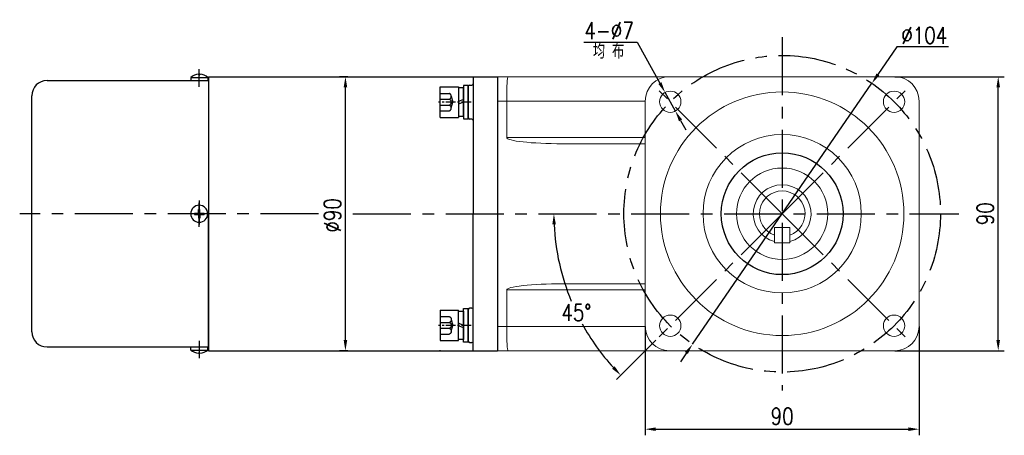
# Model space of a CAD drawing. Header units: inches. Extents: x 837 to 6223, y -2862 to 3098.
# Tile 136 of 139: x 5461 to 5784, y 2355 to 2491. Entities that reach past the tile are written whole.
import ezdxf

# ---------------------------------------------------------------- set-up
doc = ezdxf.new("R2010")
doc.units = ezdxf.units.IN
doc.header["$LTSCALE"] = 10
doc.header["$MEASUREMENT"] = 0
doc.linetypes.add('CENTER', pattern=[10.16, 6.35, -1.27, 1.27, -1.27])
doc.linetypes.add('HIDDEN', pattern=[1.905, 1.27, -0.635])
for name, color, linetype in [('1轮廓实线层', 7, 'Continuous'), ('3中心线层', 1, 'CENTER'), ('4虚线层', 6, 'HIDDEN'), ('6文字层', 3, 'Continuous'), ('7标注层', 4, 'Continuous')]:
    doc.layers.add(name, color=color, linetype=linetype)
doc.styles.add('PC_TEXTSTYLE', font='isocp.shx', dxfattribs={"width": 0.8, "bigfont": 'HZFS.SHX'})
doc.styles.add('TH_GBDIM', font='romans.shx', dxfattribs={"width": 0.8, "bigfont": 'gbcbig.shx'})
doc.dimstyles.new('TH_GBDIM', dxfattribs={"dimtxt": 3.5, "dimasz": 2.5, "dimexe": 2, "dimexo": 0, "dimgap": 1, "dimtad": 1, "dimdec": 4, "dimdsep": 46, "dimtxsty": 'TH_GBDIM', "dimcen": 0.09, "dimclrd": 4, "dimclre": 4, "dimclrt": 3, "dimadec": 0, "dimazin": 0, "dimtfac": 1, "dimtdec": 4, "dimtmove": 0, "dimatfit": 3, "dimfxl": 1, "dimtzin": 0, "dimarcsym": 0})
doc.dimstyles.new('角度标注', dxfattribs={"dimtxt": 3.5, "dimasz": 3, "dimexe": 2, "dimexo": 0, "dimgap": 1, "dimtad": 1, "dimtih": 1, "dimtoh": 1, "dimdsep": 46, "dimtxsty": 'PC_TEXTSTYLE', "dimsah": 1, "dimcen": 0.09, "dimclrd": 4, "dimclrt": 3, "dimadec": 0, "dimazin": 0, "dimtfac": 0.7, "dimtmove": 0, "dimatfit": 0, "dimfxl": 1, "dimtzin": 0, "dimarcsym": 0})

# ---------------------------------------------------------------- blocks, each defined once
blk = doc.blocks.new('*D224')
at = {"layer": '7标注层', "color": 4, "lineweight": -2, "transparency": 16777216}
for p, q in [((5568.48, 2472.65), (5565.71, 2472.65)), ((5567.71, 2386.15), (5567.71, 2469.15)), ((5568.48, 2382.65), (5565.71, 2382.65))]:
    blk.add_line(p, q, dxfattribs=at)
at = {"layer": '7标注层', "color": 4, "transparency": 16777216}
for points in [[(5567.13, 2469.15), (5568.3, 2469.15), (5567.71, 2472.65)], [(5567.13, 2386.15), (5568.3, 2386.15), (5567.71, 2382.65)]]:
    blk.add_solid(points, dxfattribs=at)
at = {"layer": 'Defpoints', "color": 0, "transparency": 16777216}
for p in [(5567.71, 2472.65), (5568.48, 2472.65), (5568.48, 2382.65)]:
    blk.add_point(p, dxfattribs=at)
at = {"layer": '7标注层', "color": 3, "transparency": 16777216, "insert": (5563.46, 2427.12), "char_height": 5.5, "attachment_point": 5, "rotation": 90, "style": 'TH_GBDIM'}
blk.add_mtext('%%C90', dxfattribs=at)
blk = doc.blocks.new('*D230')
at = {"layer": '7标注层', "color": 4, "lineweight": -2, "transparency": 16777216}
for p, q in [((5748.18, 2472.65), (5784.16, 2472.65)), ((5782.16, 2386.15), (5782.16, 2469.15)), ((5748.18, 2382.65), (5784.16, 2382.65))]:
    blk.add_line(p, q, dxfattribs=at)
at = {"layer": '7标注层', "color": 4, "transparency": 16777216}
for points in [[(5781.57, 2469.15), (5782.74, 2469.15), (5782.16, 2472.65)], [(5781.57, 2386.15), (5782.74, 2386.15), (5782.16, 2382.65)]]:
    blk.add_solid(points, dxfattribs=at)
at = {"layer": 'Defpoints', "color": 0, "transparency": 16777216}
for p in [(5748.18, 2472.65), (5782.16, 2472.65), (5748.18, 2382.65)]:
    blk.add_point(p, dxfattribs=at)
at = {"layer": '7标注层', "color": 3, "transparency": 16777216, "insert": (5777.91, 2427.65), "char_height": 5.5, "attachment_point": 5, "rotation": 90, "style": 'TH_GBDIM'}
blk.add_mtext('90', dxfattribs=at)
blk = doc.blocks.new('*D231')
at = {"layer": '7标注层', "color": 4, "lineweight": -2, "transparency": 16777216}
for p, q in [((5666.18, 2390.65), (5666.18, 2354.9)), ((5756.18, 2390.65), (5756.18, 2354.9)), ((5669.68, 2356.9), (5752.68, 2356.9))]:
    blk.add_line(p, q, dxfattribs=at)
at = {"layer": '7标注层', "color": 4, "transparency": 16777216}
for points in [[(5669.68, 2357.48), (5669.68, 2356.31), (5666.18, 2356.9)], [(5752.68, 2357.48), (5752.68, 2356.31), (5756.18, 2356.9)]]:
    blk.add_solid(points, dxfattribs=at)
at = {"layer": 'Defpoints', "color": 0, "transparency": 16777216}
for p in [(5666.18, 2390.65), (5756.18, 2390.65), (5756.18, 2356.9)]:
    blk.add_point(p, dxfattribs=at)
at = {"layer": '7标注层', "color": 3, "transparency": 16777216, "insert": (5711.18, 2361.15), "char_height": 5.5, "attachment_point": 5, "style": 'TH_GBDIM'}
blk.add_mtext('90', dxfattribs=at)
blk = doc.blocks.new('*D219')
at = {"layer": '7标注层', "color": 4, "lineweight": -2, "transparency": 16777216}
for p, q in [((5748.9, 2482.48), (5742.64, 2473.38)), ((5765.82, 2482.48), (5748.9, 2482.48)), ((5681.71, 2384.81), (5740.66, 2470.5)), ((5679.73, 2381.93), (5677.75, 2379.04))]:
    blk.add_line(p, q, dxfattribs=at)
at = {"layer": '7标注层', "color": 4, "transparency": 16777216}
for points in [[(5742.16, 2473.71), (5743.12, 2473.05), (5740.66, 2470.5)], [(5679.25, 2382.26), (5680.21, 2381.6), (5681.71, 2384.81)]]:
    blk.add_solid(points, dxfattribs=at)
at = {"layer": 'Defpoints', "color": 0, "transparency": 16777216}
for p in [(5740.66, 2470.5), (5681.71, 2384.81)]:
    blk.add_point(p, dxfattribs=at)
at = {"layer": '7标注层', "color": 3, "transparency": 16777216, "insert": (5757.86, 2486.23), "char_height": 5.5, "attachment_point": 5, "style": 'TH_GBDIM'}
blk.add_mtext('{∅104}{}{}', dxfattribs=at)
blk = doc.blocks.new('*D221')
at = {"layer": '7标注层', "color": 0, "lineweight": -2, "transparency": 16777216}
blk.add_line((5669.63, 2386.1), (5656.74, 2373.21), dxfattribs=at)
at = {"layer": '7标注层', "color": 4, "lineweight": -2, "transparency": 16777216}
for start, end in [(182.674, 202.5), (208.8607, 222.326)]:
    blk.add_arc((5711.18, 2427.65), 75, start, end, dxfattribs=at)
at = {"layer": '7标注层', "color": 4, "transparency": 16777216}
for points in [[(5635.68, 2424.14), (5636.85, 2424.17), (5636.18, 2427.65)], [(5656.16, 2377.56), (5655.31, 2376.75), (5658.15, 2374.62)]]:
    blk.add_solid(points, dxfattribs=at)
at = {"layer": 'Defpoints', "color": 0, "transparency": 16777216}
for p in [(5561.82, 2427.65), (5711.18, 2427.65), (5769.18, 2427.65), (5638.74, 2408.24), (5669.63, 2386.1)]:
    blk.add_point(p, dxfattribs=at)
at = {"layer": '7标注层', "color": 3, "transparency": 16777216, "insert": (5643.57, 2395.2), "char_height": 5.5, "attachment_point": 5, "style": 'TH_GBDIM'}
blk.add_mtext('45°', dxfattribs=at)
blk = doc.blocks.new('GB／T70.1M6M10')
at = {"layer": '1轮廓实线层'}
for p, q in [((0, -5), (0, 5)), ((0, 5), (6, 5)), ((6, 5), (6, -5)), ((0, -5), (6, -5))]:
    blk.add_line(p, q, dxfattribs=at)
at = {"layer": '3中心线层', "ltscale": 0.05}
blk.add_line((10.11, 0), (-0.6, 0), dxfattribs=at)
at = {"layer": '4虚线层'}
for p, q in [((0, 2.86), (3, 2.86)), ((0, 0.95), (3, 0.95)), ((3.6, 1.91), (4.15, 0)), ((3.6, -1.91), (4.15, 0)), ((0, -0.95), (3, -0.95)), ((0, -2.86), (3, -2.86))]:
    blk.add_line(p, q, dxfattribs=at)
for centre in [(2.54, 1.91), (2.54, 0), (2.54, -1.91)]:
    blk.add_arc(centre, 1.06, 295.6298, 64.3702, dxfattribs=at)
blk = doc.blocks.new('GB848_6_1.6_R')
at = {"layer": '1轮廓实线层'}
for p, q in [((-3.2, 1.6), (-5.5, 1.6)), ((-5.5, 1.6), (-5.5, 0)), ((-5.5, 0), (-3.2, 0)), ((3.2, 1.6), (-3.2, 1.6)), ((-3.2, 0), (3.2, 0)), ((5.5, 1.6), (3.2, 1.6)), ((3.2, 0), (5.5, 0)), ((5.5, 0), (5.5, 1.6))]:
    blk.add_line(p, q, dxfattribs=at)
blk = doc.blocks.new('GB93_6_0.8_R')
at = {"layer": '1轮廓实线层'}
for p, q in [((4.65, 1.6), (-4.65, 1.6)), ((-4.65, 1.6), (-4.65, 0)), ((-4.65, 0), (4.65, 0)), ((0, 0), (-0.69, 1.6)), ((0.86, 0), (0.17, 1.6)), ((4.65, 0), (4.65, 1.6))]:
    blk.add_line(p, q, dxfattribs=at)
blk = doc.blocks.new('*D912')
at = {"layer": '7标注层', "color": 4, "lineweight": -2, "transparency": 16777216}
for p, q in [((5646.05, 2484.02), (5663.6, 2484.02)), ((5663.6, 2484.02), (5671.03, 2470.55)), ((5676.11, 2461.36), (5672.72, 2467.49)), ((5677.8, 2458.29), (5679.49, 2455.23))]:
    blk.add_line(p, q, dxfattribs=at)
at = {"layer": '7标注层', "color": 4, "transparency": 16777216}
for points in [[(5671.54, 2470.83), (5670.52, 2470.27), (5672.72, 2467.49)], [(5678.31, 2458.58), (5677.29, 2458.01), (5676.11, 2461.36)]]:
    blk.add_solid(points, dxfattribs=at)
at = {"layer": 'Defpoints', "color": 0, "transparency": 16777216}
for p in [(5672.72, 2467.49), (5676.11, 2461.36)]:
    blk.add_point(p, dxfattribs=at)
at = {"layer": '7标注层', "color": 3, "transparency": 16777216, "insert": (5654.33, 2487.77), "char_height": 5.5, "attachment_point": 5, "style": 'TH_GBDIM'}
blk.add_mtext('{4-∅7}', dxfattribs=at)

msp = doc.modelspace()

# ---------------------------------------------------------------- linework, layer by layer
for p, q in [((5469.6848, 2471.40413), (5498.59677, 2471.40413)), ((5498.59677, 2471.40413), (5522.6848, 2471.40413)), ((5516.8848, 2472.40413), (5516.8848, 2471.40413)), ((5516.8848, 2472.40413), (5522.4848, 2472.40413)), ((5519.4848, 2473.46804), (5519.4848, 2473.3064)), ((5519.4848, 2473.3064), (5519.8848, 2473.3064)), ((5519.8848, 2473.46804), (5519.8848, 2473.3064)), ((5522.4848, 2472.40413), (5522.4848, 2471.40413)), ((5522.6848, 2472.65413), (5522.6848, 2427.65413)), ((5609.6848, 2472.65413), (5617.6848, 2472.65413)), ((5609.6848, 2472.65413), (5609.6848, 2472.65113)), ((5609.6848, 2472.65413), (5609.6848, 2427.65413)), ((5608.0848, 2469.50429), (5608.0848, 2459.10429)), ((5464.6848, 2388.90413), (5464.6848, 2466.40413)), ((5518.10697, 2427.85413), (5519.4848, 2427.85413)), ((5518.10697, 2427.65413), (5518.10697, 2427.85413)), ((5518.10697, 2427.65413), (5518.10697, 2427.45413)), ((5518.10697, 2427.45413), (5519.4848, 2427.45413)), ((5519.4848, 2427.85413), (5519.4848, 2429.05413)), ((5519.4848, 2429.05413), (5519.8848, 2429.05413)), ((5519.4848, 2427.45413), (5519.4848, 2426.25413)), ((5519.4848, 2426.25413), (5519.8848, 2426.25413)), ((5519.8848, 2427.85413), (5519.8848, 2429.05413)), ((5519.8848, 2427.85413), (5521.26263, 2427.85413)), ((5519.8848, 2427.45413), (5521.26263, 2427.45413)), ((5519.8848, 2427.45413), (5519.8848, 2426.25413)), ((5521.26263, 2427.65413), (5521.26263, 2427.85413)), ((5521.26263, 2427.65413), (5521.26263, 2427.45413)), ((5522.6848, 2382.65413), (5522.6848, 2427.65413)), ((5609.6848, 2382.65413), (5609.6848, 2427.65413)), ((5608.0848, 2385.80995), (5608.0848, 2396.20995)), ((5469.6848, 2383.90413), (5516.8848, 2383.90413)), ((5507.6613, 2383.90413), (5522.6848, 2383.90413)), ((5516.8848, 2382.90413), (5516.8848, 2383.90413)), ((5522.4848, 2382.90413), (5522.4848, 2383.90413)), ((5516.8848, 2382.90413), (5522.4848, 2382.90413)), ((5519.4848, 2381.84021), (5519.4848, 2382.00186)), ((5519.4848, 2382.00186), (5519.8848, 2382.00186)), ((5519.8848, 2381.84021), (5519.8848, 2382.00186)), ((5609.6848, 2382.65413), (5609.6848, 2382.65712)), ((5609.6848, 2382.65413), (5617.6848, 2382.65413))]:
    msp.add_line(p, q)
at = {"color": 7, "linetype": 'Continuous', "lineweight": 15}
for p, q in [((5617.6848, 2472.65413), (5621.12305, 2472.65413)), ((5621.12305, 2472.65413), (5674.1848, 2472.65413)), ((5748.1848, 2472.65413), (5674.1848, 2472.65413)), ((5620.6848, 2464.65413), (5617.6848, 2464.65413)), ((5666.1848, 2464.65413), (5620.6848, 2464.65413)), ((5620.6848, 2452.65413), (5620.6848, 2464.65413)), ((5666.1848, 2464.65413), (5666.1848, 2390.65413)), ((5756.18481, 2390.65413), (5756.18481, 2464.65413)), ((5620.6848, 2452.65413), (5666.1848, 2452.65413)), ((5666.1848, 2450.65413), (5638.99436, 2450.65413)), ((5713.6848, 2423.15413), (5708.6848, 2423.15413)), ((5708.6848, 2418.15413), (5708.6848, 2423.15413)), ((5713.6848, 2423.15413), (5713.6848, 2418.15413)), ((5713.6848, 2418.15413), (5708.6848, 2418.15413)), ((5638.99436, 2404.65413), (5666.1848, 2404.65413)), ((5666.1848, 2402.65413), (5620.6848, 2402.65413)), ((5620.6848, 2402.65413), (5620.6848, 2390.65413)), ((5617.6848, 2390.65413), (5620.6848, 2390.65413)), ((5620.6848, 2390.65413), (5666.1848, 2390.65413)), ((5621.12305, 2382.65412), (5617.6848, 2382.65412)), ((5674.1848, 2382.65412), (5621.12305, 2382.65412)), ((5674.1848, 2382.65412), (5748.1848, 2382.65412))]:
    msp.add_line(p, q, dxfattribs=at)
for centre, radius in [((5674.41525, 2464.42368), 3.5), ((5711.1848, 2427.65413), 40), ((5747.95436, 2464.42368), 3.5), ((5711.1848, 2427.65413), 26), ((5711.1848, 2427.65413), 15), ((5674.41525, 2390.88457), 3.5), ((5747.95436, 2390.88457), 3.5)]:
    msp.add_circle(centre, radius, dxfattribs=at)
for centre, radius, start, end in [((5469.6848, 2466.40413), 5, 90, 180), ((5519.6848, 2469.27038), 4.20243, 92.7278248, 131.7807179), ((5519.6848, 2469.27038), 4.20243, 48.2192821, 87.2721752), ((5608.4848, 2469.50429), 0.4, 90, 180), ((5609.2848, 2470.30429), 0.4, 270, 0), ((5608.4848, 2459.10429), 0.4, 180, 270), ((5609.2848, 2458.30429), 0.4, 0, 90), ((5519.6848, 2427.65413), 2.8, 0, 180), ((5519.6848, 2427.65413), 2.8, 180, 0), ((5609.2848, 2397.00995), 0.4, 270, 0), ((5608.4848, 2396.20995), 0.4, 90, 180), ((5469.6848, 2388.90413), 5, 180, 270), ((5608.4848, 2385.80995), 0.4, 180, 270), ((5609.2848, 2385.00995), 0.4, 0, 90), ((5519.6848, 2386.03788), 4.20243, 228.2192821, 267.2721752), ((5519.6848, 2386.03788), 4.20243, 272.7278248, 311.7807179)]:
    msp.add_arc(centre, radius, start, end)
for centre, radius, start, end in [((5674.1848, 2464.65413), 8, 90, 180), ((5748.1848, 2464.65413), 8, 0, 90), ((5711.1848, 2427.65413), 9.5, 285.2575348, 254.7424715), ((5711.1848, 2427.65413), 7.5, 289.4712206, 250.5287794), ((5711.1848, 2427.65413), 9.5, 269.9884294, 270.0115706), ((5674.1848, 2390.65413), 8, 180, 270), ((5748.1848, 2390.65413), 8, 270, 0)]:
    msp.add_arc(centre, radius, start, end, dxfattribs=at)
for centre, major_axis, ratio, start_param, end_param in [((5621.12304, 2464.65413), (0, 8), 0.054780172, 0, 1.570796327), ((5638.99436, 2452.65413), (18.30956, 0), 0.109232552, 3.141592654, 4.71238898), ((5638.99436, 2402.65413), (-18.30956, 0), 0.109232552, 4.71238898, 6.283185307), ((5621.12304, 2390.65413), (0, 8), 0.054780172, 1.570796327, 3.141592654)]:
    msp.add_ellipse(centre, major_axis=major_axis, ratio=ratio, start_param=start_param, end_param=end_param, dxfattribs=at)
for points in [[(5522.6848, 2472.65413), (5597.95835, 2472.65413)], [(5597.95835, 2472.65413), (5609.6848, 2472.65413)], [(5608.4848, 2469.90429), (5609.2848, 2469.90429)], [(5609.2848, 2458.70429), (5608.4848, 2458.70429)], [(5609.2848, 2396.60995), (5608.4848, 2396.60995)], [(5608.4848, 2385.40995), (5609.2848, 2385.40995)], [(5603.12655, 2382.65413), (5609.6848, 2382.65413)]]:
    msp.add_open_spline(points, degree=1)
for points, knots in [([(5708.6848, 2421.11578), (5708.6848, 2421.05266), (5708.6848, 2420.92634), (5708.6848, 2420.75981), (5708.6848, 2420.6406), (5708.6848, 2420.58863), (5708.6848, 2420.5844), (5708.6848, 2420.58306)], [0, 0, 0, 0, 0.233369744, 0.467050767, 0.691530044, 0.902046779, 1, 1, 1, 1]), ([(5713.6848, 2420.58306), (5713.6848, 2420.58845), (5713.6848, 2420.59923), (5713.6848, 2420.68271), (5713.6848, 2420.80685), (5713.6848, 2420.958), (5713.6848, 2421.06583), (5713.6848, 2421.11578)], [0, 0, 0, 0, 0.198786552, 0.397408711, 0.600670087, 0.815045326, 1, 1, 1, 1])]:
    msp.add_open_spline(points, degree=3, knots=knots, dxfattribs=at)
msp.add_open_spline([(5522.6848, 2382.65413), (5597.95835, 2382.65413), (5603.12655, 2382.65413)], degree=1, knots=[0, 0, 0.8652131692, 0.9246177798, 0.9246177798])
at = {"layer": '1轮廓实线层'}
for p, q in [((5522.6848, 2472.65413), (5522.6848, 2382.65413)), ((5617.6848, 2472.65413), (5617.6848, 2382.65413))]:
    msp.add_line(p, q, dxfattribs=at)
msp.add_circle((5711.1848, 2427.65413), 20, dxfattribs=at)
at = {"layer": '3中心线层', "ltscale": 0.3}
for p, q in [((5711.1848, 2485.65413), (5711.1848, 2369.65413)), ((5711.1848, 2427.65413), (5669.62976, 2469.20917)), ((5711.1848, 2427.65413), (5752.73985, 2469.20917)), ((5558.84722, 2427.64618), (5460.70251, 2427.65413)), ((5570.17708, 2427.65413), (5769.1848, 2427.65413)), ((5711.1848, 2427.65413), (5669.62976, 2386.09908)), ((5711.1848, 2427.65413), (5752.73985, 2386.09908))]:
    msp.add_line(p, q, dxfattribs=at)
at = {"layer": '3中心线层'}
for p, q in [((5519.6848, 2469.33935), (5519.6848, 2475.11283)), ((5519.6848, 2431.95906), (5519.6848, 2426.99975)), ((5519.6848, 2426.70293), (5519.6848, 2431.22841)), ((5519.6848, 2428.60533), (5519.6848, 2424.07985)), ((5519.6848, 2423.3492), (5519.6848, 2428.30851)), ((5519.6848, 2385.9689), (5519.6848, 2380.19542))]:
    msp.add_line(p, q, dxfattribs=at)
at = {"layer": '3中心线层', "ltscale": 0.3}
msp.add_circle((5711.1848, 2427.65413), 52, dxfattribs=at)

# ---------------------------------------------------------------- block references
at = {"layer": '1轮廓实线层'}
msp.add_blockref('GB／T70.1M6M10', (5598.8848, 2464.30429), dxfattribs=at)
for name, rotation in [('GB93_6_0.8_R', 89.99999999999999), ('GB848_6_1.6_R', 270)]:
    msp.add_blockref(name, (5606.4848, 2464.30429), dxfattribs=dict(at, rotation=rotation))
at = {"layer": '1轮廓实线层', "xscale": -1}
for name, p, rotation in [('GB／T70.1M6M10', (5598.8848, 2391.00396), 179.9999986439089), ('GB93_6_0.8_R', (5606.4848, 2391.00396), 89.99999864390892), ('GB848_6_1.6_R', (5606.4848, 2391.00396), 269.9999986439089)]:
    msp.add_blockref(name, p, dxfattribs=dict(at, rotation=rotation))

# ---------------------------------------------------------------- texts
at = {"layer": '6文字层', "insert": (5649.01688, 2483.6149), "char_height": 5, "width": 38.9678296, "attachment_point": 1, "style": 'PC_TEXTSTYLE'}
msp.add_mtext('{\\C3;均 布}', dxfattribs=at)

# ---------------------------------------------------------------- dimensions: what is measured, and where the dimension line sits
at = {"layer": '7标注层'}
for p1, p2, text, picture, middle in [((5676.10598, 2461.35914), (5672.72452, 2467.48822), '{4-<>}', '*D912', (5654.32772, 2484.0198)), ((5681.71333, 2384.81218), (5740.65628, 2470.49607), '{<>}{}{}', '*D219', (5757.85899, 2482.47552))]:
    dim = msp.add_diameter_dim_2p(p1=p1, p2=p2, text=text, dimstyle='TH_GBDIM', override={"dimtxt": 5.5, "dimasz": 3.5, "dimtoh": 1, "dimdec": 0}, dxfattribs=at)
    dim.commit()
    dim.dimension.update_dxf_attribs({"geometry": picture, "text_midpoint": middle, "dimtype": 163})
dim = msp.add_linear_dim(base=(5567.71312, 2472.65413), p1=(5568.47545, 2382.65413), p2=(5568.47545, 2472.65413), angle=90, text='%%C<>', dimstyle='TH_GBDIM', override={"dimtxt": 5.5, "dimasz": 3.5, "dimgap": 1.5, "dimdec": 1, "dimadec": 1}, dxfattribs=at)
dim.commit()
dim.dimension.update_dxf_attribs({"geometry": '*D224', "text_midpoint": (5567.71312, 2427.12242), "dimtype": 160})
dim = msp.add_linear_dim(base=(5782.15773, 2472.65413), p1=(5748.1848, 2382.65413), p2=(5748.1848, 2472.65413), angle=90, dimstyle='TH_GBDIM', override={"dimtxt": 5.5, "dimasz": 3.5, "dimgap": 1.5, "dimdec": 1, "dimadec": 1}, dxfattribs=at)
dim.commit()
dim.dimension.update_dxf_attribs({"geometry": '*D230', "text_midpoint": (5782.15773, 2427.65413), "dimtype": 160})
dim = msp.add_angular_dim_2l(base=(5638.73942, 2408.24245), line1=((5561.81799, 2427.65413), (5769.1848, 2427.65413)), line2=((5711.1848, 2427.65413), (5669.62976, 2386.09908)), dimstyle='角度标注', override={"dimtxt": 5.5, "dimasz": 3.5, "dimdec": 0, "dimtxsty": 'TH_GBDIM'}, dxfattribs=at)
dim.commit()
dim.dimension.update_dxf_attribs({"geometry": '*D221', "text_midpoint": (5643.56796, 2395.2025), "dimtype": 162})
dim = msp.add_linear_dim(base=(5756.18481, 2356.89762), p1=(5666.1848, 2390.65413), p2=(5756.18481, 2390.65413), dimstyle='TH_GBDIM', override={"dimtxt": 5.5, "dimasz": 3.5, "dimgap": 1.5, "dimdec": 1, "dimadec": 1}, dxfattribs=at)
dim.commit()
dim.dimension.update_dxf_attribs({"geometry": '*D231', "text_midpoint": (5711.1848, 2356.89762), "dimtype": 160})

doc.saveas('drawing.dxf')
